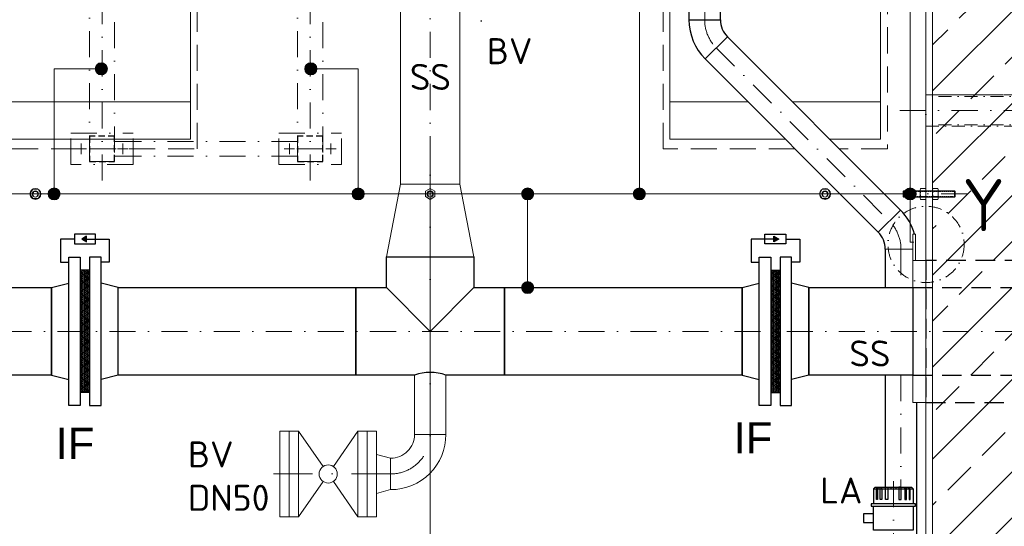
# Model space of a CAD drawing. Header units: millimetres. Extents: x -89243 to 29100, y -5468 to 8855.
# Tile 16 of 23: x 19521 to 21413, y -217 to 756. Entities that reach past the tile are written whole.
import ezdxf

# ---------------------------------------------------------------- set-up
doc = ezdxf.new("R2010")
doc.units = ezdxf.units.MM
doc.header["$MEASUREMENT"] = 0
for name, pattern in [('HIDDEN', [0.375, 0.25, -0.125]), ('STRICHPUNKT2', [0.5, 0.25, -0.125, 0, -0.125]), ('VERDECKT2', [0.1875, 0.125, -0.0625])]:
    doc.linetypes.add(name, pattern=pattern)
for name, color, linetype in [('21', 7, 'Continuous'), ('8', 7, 'Continuous'), ('Beschriftung', 7, 'Continuous'), ('P-MU050ENTL', 7, 'Continuous'), ('P-MU150AUSL', 7, 'Continuous')]:
    doc.layers.add(name, color=color, linetype=linetype)
for name, color, linetype, lineweight in [('P-BS----Bem', 7, 'Continuous', 18), ('P-DERDUNG', 7, 'Continuous', 18), ('P-MS020', 7, 'Continuous', 30), ('P-MS100', 7, 'Continuous', 35), ('P-MS250', 190, 'Continuous', 35), ('P-SSLEIX', 7, 'STRICHPUNKT2', 18), ('Verz. Bandstahl 30x3_5mm auf Putz', 1, 'GRENZE2', 18), ('Verz. Bandstahl 30x3_5mm im Beton', 5, 'GRENZE1', 18)]:
    doc.layers.add(name, color=color, linetype=linetype, lineweight=lineweight)
doc.styles.add('LBB3.5M1000', font='isocp.shx', dxfattribs={"height": 3.5})
doc.styles.add('ROMANS', font='romans.shx', dxfattribs={"width": 0.9})
doc.styles.get("Standard").update_dxf_attribs({"font": 'isocpeur.ttf'})
doc.linetypes.add('GRENZE1', pattern='A,6.35,-2.54,[133,ltypeshp.shx,S=2.54,R=0,X=-2.54,Y=0],-2.54,25.4', length=36.83)
doc.linetypes.add('GRENZE2', pattern='A,6.35,-2.54,[132,ltypeshp.shx,S=2.54,R=0,X=-2.54,Y=0],-2.54,25.4', length=36.83)
doc.dimstyles.new('Kopie von ISO-25', dxfattribs={"dimscale": 20, "dimtxt": 2.5, "dimasz": 3, "dimexe": 1.25, "dimexo": 0.625, "dimgap": 1, "dimtad": 1, "dimtxsty": 'Standard', "dimcen": 2.5, "dimadec": 0, "dimazin": 0, "dimtfac": 1, "dimtmove": 0, "dimatfit": 1, "dimfxl": 0, "dimarcsym": 0})
pattern_1 = [(90, (17763.0534, 45276.0737), (-3.175, 2e-16), []), (150, (17763.0534, 45276.0737), (-1.5875, -2.74963066), []), (210, (17763.0534, 45276.0737), (1.5875, -2.74963066), [])]

# ---------------------------------------------------------------- blocks, each defined once
blk = doc.blocks.new('_Oblique')
at = {"color": 0, "linetype": 'ByBlock', "lineweight": -2}
blk.add_line((-0.5, -0.5), (0.5, 0.5), dxfattribs=at)
blk = doc.blocks.new('*D14')
at = {"layer": 'Defpoints', "color": 0, "lineweight": 0, "transparency": 16777216}
for p in [(19630, 1771.2), (18189.6, 157.2), (18828.5, 157.2)]:
    blk.add_point(p, dxfattribs=at)
at = {"layer": 'P-BS----Bem', "color": 0, "lineweight": -2, "transparency": 16777216}
for p, q in [((19030, 1771.2), (18164.6, 1771.2)), ((18189.6, 1771.2), (18189.6, 157.2)), ((18228.5, 157.2), (18164.6, 157.2))]:
    blk.add_line(p, q, dxfattribs=at)
at = {"layer": 'P-BS----Bem', "color": 0, "lineweight": -2, "transparency": 16777216, "xscale": 60, "yscale": 60, "zscale": 60}
for p, rotation in [((18189.6, 1771.2), 90), ((18189.6, 157.2), 270)]:
    blk.add_blockref('_Oblique', p, dxfattribs=dict(at, rotation=rotation))
at = {"layer": 'P-BS----Bem', "color": 0, "transparency": 16777216, "insert": (18144.6, 964.2), "char_height": 50, "attachment_point": 5, "rotation": 90}
blk.add_mtext('1614', dxfattribs=at)
blk = doc.blocks.new('*D15')
at = {"layer": 'Defpoints', "color": 0, "lineweight": 0, "transparency": 16777216}
for p in [(19630, 1771.2), (18071.4, -576.8), (19836.4, -576.8)]:
    blk.add_point(p, dxfattribs=at)
at = {"layer": 'P-BS----Bem', "color": 0, "lineweight": -2, "transparency": 16777216}
for p, q in [((19030, 1771.2), (18046.4, 1771.2)), ((18071.4, 1771.2), (18071.4, -576.8)), ((19236.4, -576.8), (18046.4, -576.8))]:
    blk.add_line(p, q, dxfattribs=at)
at = {"layer": 'P-BS----Bem', "color": 0, "lineweight": -2, "transparency": 16777216, "xscale": 60, "yscale": 60, "zscale": 60}
for p, rotation in [((18071.4, 1771.2), 90), ((18071.4, -576.8), 270)]:
    blk.add_blockref('_Oblique', p, dxfattribs=dict(at, rotation=rotation))
at = {"layer": 'P-BS----Bem', "color": 0, "transparency": 16777216, "insert": (18026.4, 597.2), "char_height": 50, "attachment_point": 5, "rotation": 90}
blk.add_mtext('2348', dxfattribs=at)

msp = doc.modelspace()

# ---------------------------------------------------------------- hatches: boundary and pattern name
at = {"lineweight": 9}
h = msp.add_hatch(dxfattribs=at)
h.set_pattern_fill('ANSI33', color=256, scale=500)
h.set_pattern_definition([(45, (20310, 360.69), (-88.388, 88.388), []), (45, (20398.4, 360.69), (-88.3883, 88.3883), [62.5, -31.25])])
h.paths.add_polyline_path([(19344.506, 796.788), (19244.706, 796.788), (19244.706, 880.688), (19344.506, 880.688), (19344.506, 1442.688), (19244.706, 1442.688), (19244.706, 1526.588), (19344.506, 1526.588), (19344.506, 1616.388), (19257.706, 1703.188), (19257.706, 1716.188), (19257.706, 1743.688), (19280.113, 1743.688), (19280.113, 1771.188), (18943.206, 1754.388), (18943.206, -749.812), (18562.206, -749.812), (18562.206, -1049.812), (22057.806, -1049.812), (22057.806, -749.812), (21676.806, -749.812), (21676.806, 1754.388), (21339.898, 1771.188), (21339.898, 1743.688), (21362.306, 1743.688), (21362.306, 1716.188), (21362.306, 1703.188), (21275.506, 1616.388), (21275.506, 1526.588), (21375.306, 1526.588), (21375.306, 1442.688), (21275.506, 1442.688), (21275.506, 880.688), (21375.306, 880.688), (21375.306, 796.788), (21275.506, 796.788), (21275.506, -361.212), (21375.306, -361.212), (21375.306, -445.112), (21275.506, -445.112), (21275.506, -724.812), (21104.506, -724.812), (21104.506, -589.812), (21010.006, -589.812), (21010.006, -599.312), (21010.006, -740.312), (21010.006, -749.812), (20936.006, -749.812), (20936.006, -740.312), (20936.006, -619.812), (20741.506, -619.812), (20741.506, -679.812), (20737.506, -679.812, -0.41421356), (20733.506, -675.812), (20733.506, -635.812, 0.41421356), (20725.506, -627.812), (20685.506, -627.812, -0.41421356), (20681.506, -623.812), (20681.506, -619.812), (20601.506, -619.812), (20601.506, -623.812, -0.41421356), (20597.506, -627.812), (20557.506, -627.812, 0.41421356), (20549.506, -635.812), (20549.506, -675.812, -0.41421356), (20545.506, -679.812), (20541.506, -679.812), (20541.506, -619.812), (20078.506, -619.812), (20078.506, -679.812), (20074.506, -679.812, -0.41421356), (20070.506, -675.812), (20070.506, -635.812, 0.41421356), (20062.506, -627.812), (20022.506, -627.812, -0.41421356), (20018.506, -623.812), (20018.506, -619.812), (19938.506, -619.812), (19938.506, -623.812, -0.41421356), (19934.506, -627.812), (19894.506, -627.812, 0.41421356), (19886.506, -635.812), (19886.506, -675.812, -0.41421356), (19882.506, -679.812), (19878.506, -679.812), (19878.506, -619.812), (19684.006, -619.812), (19684.006, -740.312), (19684.006, -749.812), (19610.006, -749.812), (19610.006, -740.312), (19610.006, -589.812), (19344.506, -589.812), (19344.506, -445.112), (19244.706, -445.112), (19244.706, -361.212), (19344.506, -361.212)])
h = msp.add_hatch(color=256)
h.dxf.hatch_style = 1
h.paths.add_polyline_path([(19640.235, 334.669), (19649.606, 329.259), (19649.606, 340.079)])
h = msp.add_hatch(color=256)
h.dxf.hatch_style = 1
h.paths.add_polyline_path([(20979.73, 334.669), (20970.359, 329.259), (20970.359, 340.079)])
at = {"lineweight": 5}
h = msp.add_hatch(dxfattribs=at)
h.set_pattern_fill('NET3', color=256, angle=90)
h.set_pattern_definition(pattern_1)
h.paths.add_polyline_path([(19655.483, 39.665), (19637.483, 39.665), (19637.483, 274.665), (19655.483, 274.665)])
h = msp.add_hatch(dxfattribs=at)
h.set_pattern_fill('NET3', color=256, angle=90)
h.set_pattern_definition(pattern_1)
h.paths.add_polyline_path([(20964.483, 39.665), (20982.483, 39.665), (20982.483, 274.665), (20964.483, 274.665)])
at = {"layer": 'Verz. Bandstahl 30x3_5mm auf Putz', "lineweight": 0, "ltscale": 3}
h = msp.add_hatch(color=1, dxfattribs=at)
h.dxf.hatch_style = 1
edge = h.paths.add_edge_path()
edge.add_arc((19677.98, 661.364), 11.607, 90, 450, ccw=False)
h = msp.add_hatch(color=1, dxfattribs=at)
h.dxf.hatch_style = 1
edge = h.paths.add_edge_path()
edge.add_arc((20080.741, 661.364), 11.607, 90, 450)
h = msp.add_hatch(color=1, dxfattribs=at)
h.dxf.hatch_style = 1
edge = h.paths.add_edge_path()
edge.add_arc((19587.206, 421.188), 11.607, 90, 450, ccw=False)
h = msp.add_hatch(color=1, dxfattribs=at)
h.dxf.hatch_style = 1
edge = h.paths.add_edge_path()
edge.add_arc((20171.515, 421.188), 11.607, 90, 450)
h = msp.add_hatch(color=1, dxfattribs=at)
h.dxf.hatch_style = 1
edge = h.paths.add_edge_path()
edge.add_arc((20497.312, 421.188), 11.607, 90, 450)
h = msp.add_hatch(color=1, dxfattribs=at)
h.dxf.hatch_style = 1
edge = h.paths.add_edge_path()
edge.add_arc((20711.953, 421.188), 11.607, 90, 450)
h = msp.add_hatch(color=1, dxfattribs=at)
h.dxf.hatch_style = 1
edge = h.paths.add_edge_path()
edge.add_arc((21232.418, 421.188), 11.607, 90, 450, ccw=False)
h = msp.add_hatch(color=1, dxfattribs=at)
h.dxf.hatch_style = 1
edge = h.paths.add_edge_path()
edge.add_arc((20497.312, 241.315), 11.607, 90, 450)

# ---------------------------------------------------------------- linework, layer by layer
at = {"lineweight": 0}
for p, q in [((21262.506, -711.812), (21262.506, 1716.188)), ((21275.506, -724.812), (21275.506, 1703.188)), ((19849.506, 598.188), (19444.506, 598.188)), ((20770.506, 598.188), (20920.656, 598.188)), ((21005.933, 598.188), (21175.506, 598.188)), ((20279.858, 73.015), (20279.858, -40.535)), ((20340.158, 73.015), (20340.158, -40.535)), ((20021.008, -34.035), (20021.008, -199.035)), ((20039.008, -34.035), (20021.008, -34.035)), ((20039.008, -34.035), (20057.008, -34.035)), ((20039.008, -199.035), (20039.008, -34.035)), ((20057.008, -34.035), (20104.114, -102.215)), ((20057.008, -34.035), (20057.008, -199.035)), ((20171.008, -34.035), (20123.903, -102.215)), ((20189.008, -34.035), (20171.008, -34.035)), ((20171.008, -34.035), (20171.008, -199.035)), ((20189.008, -34.035), (20207.008, -34.035)), ((20189.008, -199.035), (20189.008, -34.035)), ((20207.008, -34.035), (20207.008, -199.035)), ((20279.858, -40.535), (20340.158, -40.535)), ((20234.008, -86.385), (20207.008, -79.035)), ((20234.008, -146.685), (20234.008, -86.385)), ((20104.114, -130.856), (20057.008, -199.035)), ((20123.903, -130.856), (20171.008, -199.035)), ((20234.008, -146.685), (20207.008, -154.035)), ((20021.008, -199.035), (20039.008, -199.035)), ((20057.008, -199.035), (20039.008, -199.035)), ((20171.008, -199.035), (20189.008, -199.035)), ((20207.008, -199.035), (20189.008, -199.035))]:
    msp.add_line(p, q, dxfattribs=at)
for p, q in [((19655.483, 274.665), (19637.483, 274.665)), ((20964.483, 274.665), (20982.483, 274.665)), ((19582.483, 241.315), (19615.483, 249.665)), ((19710.483, 241.315), (19677.483, 249.665)), ((20909.483, 241.315), (20942.483, 249.665)), ((21037.483, 241.315), (21004.483, 249.665)), ((19582.483, 73.015), (19582.483, 241.315)), ((19710.483, 73.015), (19710.483, 241.315)), ((20225.833, 241.315), (20309.983, 157.165)), ((20394.133, 241.315), (20309.983, 157.165)), ((20909.483, 73.015), (20909.483, 241.315)), ((21037.483, 73.015), (21037.483, 241.315)), ((19582.483, 73.015), (19615.483, 64.665)), ((19710.483, 73.015), (19677.483, 64.665)), ((20909.483, 73.015), (20942.483, 64.665)), ((21037.483, 73.015), (21004.483, 64.665)), ((19655.483, 39.665), (19637.483, 39.665)), ((20964.483, 39.665), (20982.483, 39.665)), ((21162.054, -144.961), (21165.054, -141.961)), ((21162.054, -144.961), (21162.054, -173.893)), ((21162.054, -144.961), (21238.054, -144.961)), ((21165.054, -141.961), (21235.054, -141.961)), ((21167.685, -144.961), (21169.417, -141.961)), ((21169.579, -144.961), (21171.312, -141.961)), ((21174.806, -144.961), (21175.61, -141.961)), ((21177.981, -144.961), (21178.785, -141.961)), ((21195.054, -141.961), (21195.054, -144.961)), ((21205.054, -141.961), (21205.054, -144.961)), ((21222.128, -144.961), (21221.324, -141.961)), ((21225.302, -144.961), (21224.498, -141.961)), ((21230.529, -144.961), (21228.797, -141.961)), ((21232.424, -144.961), (21230.692, -141.961)), ((21238.054, -144.961), (21235.054, -141.961)), ((21238.054, -144.961), (21238.054, -173.893))]:
    msp.add_line(p, q)
at = {"linetype": 'Continuous', "ltscale": 10}
for p, q in [((19582.483, 73.015), (19582.483, 241.315)), ((21037.483, 73.015), (21037.483, 241.315))]:
    msp.add_line(p, q, dxfattribs=at)
at = {"linetype": 'VERDECKT2', "lineweight": 25, "ltscale": 300}
for p, q in [((21237.483, 241.315), (21837.483, 241.315)), ((21237.483, 73.015), (21837.483, 73.015))]:
    msp.add_line(p, q, dxfattribs=at)
at = {"linetype": 'HIDDEN', "lineweight": 0, "ltscale": 200}
for points in [[(19431.506, 1716.188), (19431.506, 507.803), (19862.506, 507.803), (19862.506, 1697.188)], [(21188.506, 1716.188), (21188.506, 507.803)], [(21011.041, 507.803), (20757.506, 507.803), (20757.506, 1697.188)], [(21188.506, 507.803), (21096.318, 507.803)]]:
    msp.add_lwpolyline(points, dxfattribs=at)
at = {"lineweight": 0}
for points in [[(19444.506, 1716.188), (19444.506, 526.188), (19849.506, 526.188), (19849.506, 1697.188)], [(20992.656, 526.188), (20770.506, 526.188), (20770.506, 1697.188)], [(21175.506, 926.447), (21175.506, 526.188), (21077.933, 526.188)]]:
    msp.add_lwpolyline(points, dxfattribs=at)
for points in [[(20252.833, 440.165), (20367.133, 440.165), (20367.156, 912.188), (20252.856, 912.188)], [(20225.833, 300.165), (20252.833, 440.165), (20367.133, 440.165), (20394.133, 300.165)], [(21237.529, 293.665), (21242.529, 293.665), (21242.529, 343.665), (21237.529, 343.665)], [(21262.483, 293.665), (21237.483, 293.665), (21237.483, 20.665), (21262.483, 20.665)]]:
    msp.add_lwpolyline(points, close=True, dxfattribs=at)
for points in [[(19666.73, 325.678), (19666.73, 343.66), (19626.235, 343.66), (19626.235, 325.678)], [(20953.235, 325.678), (20953.235, 343.66), (20993.73, 343.66), (20993.73, 325.678)], [(19640.235, 334.669), (19649.606, 329.259), (19649.606, 340.079)], [(20979.73, 334.669), (20970.359, 329.259), (20970.359, 340.079)], [(19615.483, 14.665), (19615.483, 299.665), (19637.483, 299.665), (19637.483, 14.665)], [(19677.483, 14.665), (19677.483, 299.665), (19655.483, 299.665), (19655.483, 14.665)], [(19582.483, 73.015), (19382.483, 73.015), (19382.483, 241.315), (19582.483, 241.315)], [(19710.483, 241.315), (20166.983, 241.315), (20166.983, 73.015), (19710.483, 73.015)], [(20452.983, 241.315), (20909.483, 241.315), (20909.483, 73.015), (20452.983, 73.015)], [(21237.483, 73.015), (21037.483, 73.015), (21037.483, 241.315), (21237.483, 241.315)], [(21167.685, -144.961), (21169.579, -144.961), (21169.579, -165.64), (21167.685, -165.64)], [(21174.806, -144.961), (21177.981, -144.961), (21177.981, -165.64), (21174.806, -165.64)], [(21185.103, -141.961), (21189.424, -141.961), (21189.424, -165.64), (21185.103, -165.64)], [(21215.006, -141.961), (21210.685, -141.961), (21210.685, -165.64), (21215.006, -165.64)], [(21225.302, -144.961), (21222.128, -144.961), (21222.128, -165.64), (21225.302, -165.64)], [(21232.424, -144.961), (21230.529, -144.961), (21230.529, -165.64), (21232.424, -165.64)], [(21157.554, -178.685), (21242.554, -178.685), (21242.554, -173.893), (21157.554, -173.893)], [(21162.054, -178.685), (21238.054, -178.685), (21238.054, -224.335), (21162.054, -224.335)], [(21162.054, -193.312), (21142.48, -193.312), (21142.48, -209.708), (21162.054, -209.708)]]:
    msp.add_lwpolyline(points, close=True)
for points in [[(19626.235, 334.669), (19599.81, 334.669), (19599.81, 290.123), (19615.483, 290.123)], [(19646.483, 334.669), (19693.155, 334.669), (19693.155, 290.123), (19677.483, 290.123)], [(20973.483, 334.669), (20926.81, 334.669), (20926.81, 290.123), (20942.483, 290.123)], [(20993.73, 334.669), (21020.155, 334.669), (21020.155, 290.123), (21004.483, 290.123)], [(20279.858, 73.015), (20166.983, 73.015), (20166.983, 241.315), (20225.833, 241.315), (20225.833, 300.165), (20394.133, 300.165), (20394.133, 241.315), (20452.983, 241.315), (20452.983, 73.015), (20340.158, 73.015)]]:
    msp.add_lwpolyline(points)
at = {"linetype": 'VERDECKT2', "lineweight": 25, "ltscale": 300}
msp.add_lwpolyline([(21262.483, 20.665), (21676.783, 20.665), (21676.783, 293.665), (21262.483, 293.665)], close=True, dxfattribs=at)
at = {"lineweight": 0}
msp.add_circle((20114.008, -116.535), 17.406, dxfattribs=at)
msp.add_arc((20310.008, -5.697), 84.289, 69.041096, 110.958904)
for radius, start, end in [(106, 269.918864, 0.081136), (45.7, 269.811629, 0.188371)]:
    msp.add_arc((20234.159, -40.685), radius, start, end, dxfattribs=at)
at = {"layer": '21', "linetype": 'Continuous', "ltscale": 10}
msp.add_line((20807.335, 755.478), (20867.635, 755.478), dxfattribs=at)
at = {"layer": 'P-DERDUNG', "color": 7, "ltscale": 200}
for p, q in [((21220.206, 427.188), (21219.006, 425.988)), ((21219.006, 416.388), (21219.006, 425.988)), ((21219.006, 416.388), (21220.206, 415.188)), ((21220.206, 427.188), (21317.806, 427.188)), ((21220.206, 427.188), (21220.206, 415.188)), ((21251.733, 413.379), (21251.733, 428.997)), ((21261.785, 426.394), (21252.455, 426.394)), ((21262.506, 428.997), (21262.506, 413.379)), ((21275.506, 428.997), (21275.506, 413.379)), ((21276.227, 426.394), (21285.557, 426.394)), ((21286.279, 413.379), (21286.279, 428.997)), ((21317.806, 427.188), (21317.806, 415.188)), ((21317.806, 427.188), (21319.006, 425.988)), ((21319.006, 416.388), (21317.806, 415.188)), ((21319.006, 416.388), (21319.006, 425.988)), ((21317.806, 415.188), (21220.206, 415.188)), ((21261.785, 415.982), (21252.454, 415.982)), ((21276.227, 415.982), (21285.557, 415.982))]:
    msp.add_line(p, q, dxfattribs=at)
at = {"layer": 'P-DERDUNG', "color": 7, "linetype": 'HIDDEN', "ltscale": 10}
for p, q in [((21317.806, 425.988), (21219.006, 425.988)), ((21219.006, 416.388), (21317.806, 416.388))]:
    msp.add_line(p, q, dxfattribs=at)
at = {"layer": 'P-DERDUNG', "lineweight": 0}
msp.add_line((21184.57, 315.282), (21237.529, 315.282), dxfattribs=at)
at = {"layer": 'P-DERDUNG', "color": 7, "ltscale": 200}
for points in [[(19540.873, 421.188), (19546.079, 430.205), (19556.491, 430.205), (19561.697, 421.188), (19556.491, 412.171), (19546.079, 412.171)], [(20310.006, 431.6), (20300.989, 426.394), (20300.989, 415.982), (20310.006, 410.776), (20319.023, 415.982), (20319.023, 426.394)], [(21079.138, 421.188), (21073.932, 430.205), (21063.52, 430.205), (21058.314, 421.188), (21063.52, 412.171), (21073.932, 412.171)]]:
    msp.add_lwpolyline(points, close=True, dxfattribs=at)
for points in [[(21252.454, 431.6), (21261.785, 431.6)], [(21285.557, 431.6), (21276.227, 431.6)], [(21261.785, 410.776), (21252.454, 410.776)], [(21276.227, 410.776), (21285.557, 410.776)]]:
    msp.add_lwpolyline(points, dxfattribs=at)
for centre, radius in [((19551.285, 421.188), 10.412), ((19551.285, 421.188), 6), ((20310.006, 421.188), 6), ((21068.726, 421.188), 10.412), ((21068.726, 421.188), 6)]:
    msp.add_circle(centre, radius, dxfattribs=at)
for centre, radius, start, end in [((19551.285, 421.188), 4.8, 315, 225), ((20310.006, 421.188), 4.8, 300, 225), ((21068.726, 421.188), 4.8, 315, 225), ((21256.79, 428.997), 5.057, 149.0201, 210.97991), ((21270.879, 421.188), 19.146, 164.2218, 195.77825), ((21257.449, 428.997), 5.057, 329.0201, 30.9799), ((21243.36, 421.188), 19.146, 344.2217, 15.7782), ((21280.563, 428.997), 5.057, 149.0201, 210.9799), ((21294.652, 421.188), 19.146, 164.2218, 195.7783), ((21281.222, 428.997), 5.057, 329.02009, 30.9799), ((21267.133, 421.188), 19.146, 344.22175, 15.7782), ((21256.79, 413.379), 5.057, 149.0201, 210.97992), ((21257.449, 413.379), 5.057, 329.0201, 30.9799), ((21280.563, 413.379), 5.057, 149.0201, 210.9799), ((21281.222, 413.379), 5.057, 329.02008, 30.9799)]:
    msp.add_arc(centre, radius, start, end, dxfattribs=at)
at = {"layer": 'P-MS100', "linetype": 'STRICHPUNKT2', "lineweight": 18, "ltscale": 300}
msp.add_line((20234.008, -116.535), (19990.579, -116.535), dxfattribs=at)
msp.add_arc((20234.008, -40.535), 76, 270, 0, dxfattribs=at)
at = {"layer": 'P-MS250', "color": 0, "linetype": 'VERDECKT2', "lineweight": 25, "ltscale": 100}
for points in [[(19655.21, 483.713), (19703.51, 483.713), (19703.51, 532.013), (19655.21, 532.013)], [(20055.21, 483.713), (20103.51, 483.713), (20103.51, 532.013), (20055.21, 532.013)]]:
    msp.add_lwpolyline(points, close=True, dxfattribs=at)
at = {"layer": 'P-MU050ENTL', "linetype": 'Continuous', "ltscale": 10}
for p, q in [((20807.335, 755.478), (20867.635, 755.478)), ((20881.064, 723.057), (20838.425, 680.419)), ((21171.141, 347.703), (21213.78, 390.341)), ((21184.57, 315.282), (21184.57, 241.315))]:
    msp.add_line(p, q, dxfattribs=at)
for points in [[(20807.335, 1311.953), (20807.335, 755.478), (20867.635, 755.478), (20867.635, 1311.953)], [(21213.78, 390.341), (20881.064, 723.057), (20838.425, 680.419), (21171.141, 347.703)], [(21184.57, 73.015), (21184.57, -141.961)], [(21244.87, -242.836), (21244.87, 20.665)]]:
    msp.add_lwpolyline(points, dxfattribs=at)
for centre, radius, start, end in [((20913.485, 755.478), 106.15, 180, 225), ((20913.485, 755.478), 45.85, 180, 225), ((21138.72, 315.282), 106.15, 15.508665, 45), ((21138.72, 315.282), 45.85, 0, 45)]:
    msp.add_arc(centre, radius, start, end, dxfattribs=at)
at = {"layer": 'P-MU150AUSL', "linetype": 'Continuous', "ltscale": 10}
for p, q in [((19582.483, 241.315), (19582.483, 73.015)), ((21037.483, 241.315), (21037.483, 73.015))]:
    msp.add_line(p, q, dxfattribs=at)
at = {"layer": 'P-SSLEIX', "color": 7, "linetype": 'STRICHPUNKT2', "ltscale": 200}
for p, q in [((20310.006, -118.312), (20310.006, 1871.188)), ((19679.36, 446.831), (19679.36, 1677.863)), ((20079.36, 446.831), (20079.36, 1677.863)), ((20837.485, 755.478), (20837.485, 1682.567)), ((20407.793, 855.297), (20407.793, 751.898)), ((20859.745, 701.738), (21192.461, 369.022)), ((21762.506, 581.188), (21212.506, 581.188)), ((19619.36, 477.863), (19619.36, 537.863)), ((19619.36, 537.863), (19739.36, 537.863)), ((19739.36, 477.863), (19739.36, 537.863)), ((20019.36, 537.863), (20139.36, 537.863)), ((20019.36, 477.863), (20019.36, 537.863)), ((20139.36, 477.863), (20139.36, 537.863)), ((19639.36, 497.863), (19639.36, 517.863)), ((20055.21, 522.003), (19703.51, 522.003)), ((19719.36, 497.863), (19719.36, 517.863)), ((20039.36, 497.863), (20039.36, 517.863)), ((20119.36, 497.863), (20119.36, 517.863)), ((19629.36, 507.863), (19649.36, 507.863)), ((19655.21, 507.863), (19717.602, 507.863)), ((20055.21, 493.723), (19703.51, 493.723)), ((19729.36, 507.863), (19709.36, 507.863)), ((20029.36, 507.863), (20049.36, 507.863)), ((20103.51, 507.863), (20041.118, 507.863)), ((20129.36, 507.863), (20109.36, 507.863)), ((19739.36, 477.863), (19619.36, 477.863)), ((20019.36, 477.863), (20139.36, 477.863)), ((21191.543, 421.188), (21345.865, 421.188)), ((21214.72, 315.282), (21214.72, 241.315)), ((18492.599, 157.188), (22127.413, 157.188)), ((21214.72, 73.015), (21214.72, -141.961)), ((21200.054, -130.304), (21200.054, -707.444))]:
    msp.add_line(p, q, dxfattribs=at)
for points in [[(19655.21, 1652.013), (19703.51, 1652.013), (19703.51, 483.713), (19655.21, 483.713)], [(20055.21, 1652.013), (20103.51, 1652.013), (20103.51, 483.713), (20055.21, 483.713)]]:
    msp.add_lwpolyline(points, close=True, dxfattribs=at)
at = {"layer": 'P-SSLEIX', "color": 7, "linetype": 'STRICHPUNKT2', "ltscale": 100}
for points in [[(21262.506, 551.038), (21712.506, 551.038), (21712.506, 611.338), (21262.506, 611.338)], [(21262.506, 611.338), (21712.506, 611.338), (21712.506, 608.438), (21262.506, 608.438)], [(21262.506, 551.038), (21712.506, 551.038), (21712.506, 553.938), (21262.506, 553.938)]]:
    msp.add_lwpolyline(points, close=True, dxfattribs=at)
msp.add_circle((21262.917, 324.274), 73.254, dxfattribs=at)
at = {"layer": 'P-SSLEIX', "color": 7, "linetype": 'STRICHPUNKT2', "ltscale": 200}
for centre, start, end in [((20913.485, 755.478), 180, 225), ((21138.72, 315.282), 0, 45)]:
    msp.add_arc(centre, 76, start, end, dxfattribs=at)
at = {"layer": 'Verz. Bandstahl 30x3_5mm auf Putz', "color": 1, "lineweight": 0, "ltscale": 3}
for p, q in [((21232.418, 526.188), (21232.418, 1355.301)), ((20711.953, 421.188), (20711.953, 1332.611)), ((19677.98, 661.364), (19587.206, 661.364)), ((19587.206, 661.364), (19587.206, 421.188)), ((20080.741, 661.364), (20171.515, 661.364)), ((20171.515, 661.364), (20171.515, 421.188)), ((21232.418, 526.188), (21232.418, 328.708)), ((19387.594, 421.188), (21232.418, 421.188)), ((20497.312, 422.663), (20497.312, 241.315))]:
    msp.add_line(p, q, dxfattribs=at)
at = {"layer": 'Verz. Bandstahl 30x3_5mm auf Putz', "lineweight": 0}
msp.add_line((21232.418, 328.708), (21239.412, 328.708), dxfattribs=at)
at = {"layer": 'Verz. Bandstahl 30x3_5mm auf Putz', "color": 1, "linetype": 'Continuous', "lineweight": 0, "ltscale": 3}
for centre in [(19677.98, 661.364), (20080.741, 661.364), (19587.206, 421.188), (20171.515, 421.188), (20497.312, 421.188), (20711.953, 421.188), (21232.418, 421.188), (20497.312, 241.315)]:
    msp.add_circle(centre, 11.607, dxfattribs=at)
at = {"layer": 'Verz. Bandstahl 30x3_5mm im Beton', "ltscale": 5}
msp.add_line((20310.006, -899.812), (20310.006, 526.188), dxfattribs=at)

# ---------------------------------------------------------------- texts
at = {"layer": '8', "linetype": 'Continuous', "insert": (21332.834, 449.771), "char_height": 100, "width": 47.37847, "attachment_point": 1, "style": 'ROMANS'}
msp.add_mtext('{\\fISOCPEUR|b0|i0|c0|p34;Y}', dxfattribs=at)
at = {"layer": 'P-MS020', "color": 0}
for s, p in [('BV', (20418.796, 670.398)), ('SS', (20270.892, 620.951)), ('LA', (21059.587, -173.235))]:
    msp.add_text(s, height=50, dxfattribs=at).set_placement(p)
at = {"layer": 'P-MS020'}
msp.add_text('SS', height=50, dxfattribs=at).set_placement((21115.539, 89.892))
at = {"layer": 'P-MS100', "insert": (19844.416, -53.983), "char_height": 50, "width": 150, "attachment_point": 1}
msp.add_mtext('BV \\C7;DN50', dxfattribs=at)

# ---------------------------------------------------------------- dimensions: what is measured, and where the dimension line sits
at = {"layer": 'P-BS----Bem', "color": 0}
for base, p2, picture, middle in [((18071.444, -576.812), (19836.386, -576.812), '*D15', (18026.444, 597.188)), ((18189.604, 157.188), (18828.534, 157.188), '*D14', (18144.604, 964.188))]:
    dim = msp.add_linear_dim(base=base, p1=(19630.006, 1771.188), p2=p2, angle=90, dimstyle='Kopie von ISO-25', override={"dimexo": 30, "dimblk1": 'Oblique', "dimblk2": 'Oblique', "dimsah": 1}, dxfattribs=at)
    dim.commit()
    dim.dimension.update_dxf_attribs({"geometry": picture, "text_midpoint": middle})

# ---------------------------------------------------------------- next in the draw order: texts
at = {"layer": 'Beschriftung', "color": 0, "char_height": 60, "width": 111.95845, "attachment_point": 1, "style": 'LBB3.5M1000', "bg_fill": 2}
for insert in [(19590.114, -27.888), (20893.035, -17.229)]:
    msp.add_mtext('{\\fArial|b0|i0|c0|p34;\\C256;IF}', dxfattribs=dict(at, insert=insert))

# ---------------------------------------------------------------- next in the draw order: linework, layer by layer
for points in [[(20942.483, 14.665), (20942.483, 299.665), (20964.483, 299.665), (20964.483, 14.665)], [(21004.483, 14.665), (21004.483, 299.665), (20982.483, 299.665), (20982.483, 14.665)]]:
    msp.add_lwpolyline(points, close=True)

doc.saveas('drawing.dxf')
